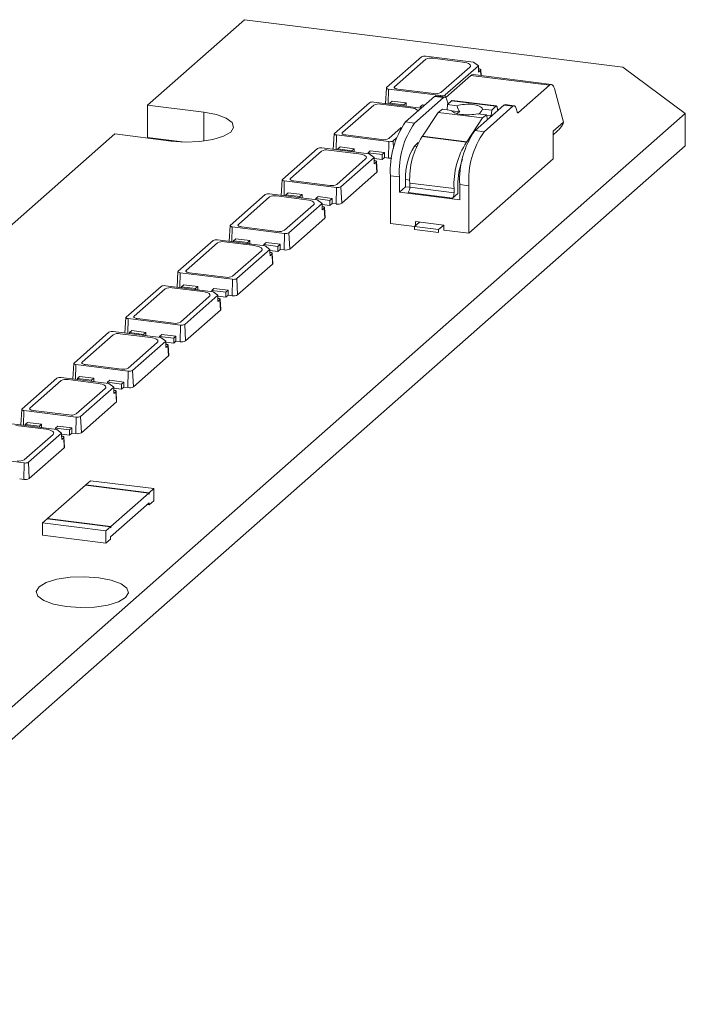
# Model space of a CAD drawing. Header units: millimetres. Extents: x -97 to 22, y 100 to 191.
# Tile 4 of 4: x -9 to 22, y 146 to 191. Entities that reach past the tile are written whole.
import ezdxf

# ---------------------------------------------------------------- set-up
doc = ezdxf.new("R2010")
doc.units = ezdxf.units.MM

msp = doc.modelspace()

# ---------------------------------------------------------------- linework, layer by layer
at = {"color": 7, "linetype": 'Continuous', "lineweight": 15}
for p, q in [((1.729, 191.386), (-2.778, 187.411)), ((19.315, 189.171), (1.729, 191.386)), ((8.337, 188.226), (9.963, 189.66)), ((10.164, 189.69), (12.378, 189.411)), ((8.711, 188.268), (10.161, 189.546)), ((10.483, 189.595), (11.886, 189.418)), ((12.206, 189.181), (10.862, 187.997)), ((12.604, 189.244), (11.06, 187.883)), ((12.378, 189.411), (12.604, 189.244)), ((12.605, 189.133), (12.604, 189.244)), ((11.09, 187.762), (12.262, 188.796)), ((12.262, 188.796), (15.91, 188.336)), ((16.004, 188.373), (12.356, 188.833)), ((12.608, 188.949), (12.605, 189.133)), ((12.702, 189.032), (12.608, 188.949)), ((12.729, 188.786), (12.713, 189.054)), ((22.225, 187.022), (19.315, 189.171)), ((15.91, 188.336), (14.466, 187.062)), ((8.327, 188.208), (8.284, 187.486)), ((10.859, 187.852), (8.427, 188.159)), ((10.54, 187.948), (8.857, 188.16)), ((10.563, 187.816), (9.221, 186.633)), ((10.563, 187.816), (10.984, 187.763)), ((11.046, 187.787), (10.625, 187.84)), ((16.56, 186.613), (16.14, 188.185)), ((-0.159, 187.081), (-2.778, 187.411)), ((-2.778, 185.902), (-2.778, 187.411)), ((5.915, 186.09), (7.541, 187.524)), ((6.289, 186.132), (7.739, 187.41)), ((7.742, 187.554), (9.951, 187.276)), ((8.061, 187.459), (9.464, 187.282)), ((8.493, 187.509), (8.599, 187.603)), ((9.147, 187.427), (8.493, 187.509)), ((8.493, 187.509), (8.493, 187.46)), ((8.599, 187.603), (9.254, 187.52)), ((9.254, 187.52), (9.147, 187.427)), ((9.147, 187.377), (9.147, 187.427)), ((9.254, 187.364), (9.254, 187.52)), ((10.984, 187.763), (9.642, 186.58)), ((9.896, 187.333), (10.002, 187.426)), ((10.002, 187.426), (10.106, 187.413)), ((11.178, 187.509), (11.137, 187.662)), ((11.176, 187.434), (11.15, 187.19)), ((11.176, 187.434), (11.356, 187.618)), ((11.612, 187.379), (11.176, 187.434)), ((11.356, 187.618), (13.413, 187.359)), ((13.442, 187.372), (11.384, 187.631)), ((12.449, 186.226), (13.79, 187.409)), ((14.211, 187.356), (12.87, 186.173)), ((13.413, 187.359), (13.234, 187.175)), ((13.79, 187.409), (14.211, 187.356)), ((14.273, 187.381), (13.852, 187.434)), ((-74.932, 101.338), (22.225, 187.022)), ((9.896, 187.333), (9.896, 187.283)), ((10, 187.319), (9.896, 187.333)), ((10.736, 187.074), (10.008, 185.961)), ((10.736, 187.074), (10.93, 187.218)), ((10.736, 187.074), (12.794, 186.815)), ((11.353, 187.165), (10.93, 187.218)), ((11.374, 187.142), (11.739, 187.096)), ((12.987, 186.959), (12.564, 187.012)), ((12.987, 186.959), (12.794, 186.815)), ((13.234, 187.175), (12.798, 187.23)), ((13.028, 186.737), (12.987, 186.959)), ((12.991, 186.938), (13.206, 186.911)), ((13.206, 186.911), (13.087, 186.789)), ((13.234, 187.175), (13.206, 186.911)), ((13.49, 187.144), (13.488, 187.246)), ((13.56, 187.207), (13.488, 187.216)), ((14.405, 187.103), (14.364, 187.255)), ((22.225, 185.514), (22.225, 187.022)), ((9.642, 186.58), (9.221, 186.633)), ((12.794, 186.815), (12.066, 185.702)), ((16.087, 186.196), (16.56, 186.613)), ((-4.299, 186.07), (-19.098, 173.018)), ((-4.299, 186.07), (-1.679, 185.74)), ((5.905, 186.073), (5.862, 185.35)), ((8.438, 185.717), (6.006, 186.023)), ((8.118, 185.812), (6.435, 186.024)), ((9.013, 186.366), (8.441, 185.861)), ((12.87, 186.173), (12.449, 186.226)), ((16.087, 184.909), (16.087, 186.196)), ((16.087, 186.034), (16.257, 186.184)), ((-74.932, 99.83), (22.225, 185.514)), ((-1.158, 185.698), (-2.778, 185.902)), ((8.422, 184.948), (8.438, 185.717)), ((8.8, 185.89), (8.638, 185.747)), ((9.637, 185.498), (9.812, 185.677)), ((12.054, 185.686), (9.996, 185.945)), ((12.066, 185.702), (10.008, 185.961)), ((3.493, 183.954), (5.12, 185.388)), ((3.867, 183.996), (5.317, 185.274)), ((5.32, 185.418), (7.535, 185.139)), ((5.639, 185.323), (7.042, 185.146)), ((6.071, 185.373), (6.177, 185.467)), ((6.071, 185.373), (6.071, 185.324)), ((6.726, 185.291), (6.071, 185.373)), ((6.177, 185.467), (6.832, 185.385)), ((6.832, 185.385), (6.726, 185.291)), ((6.726, 185.241), (6.726, 185.291)), ((6.832, 185.228), (6.832, 185.385)), ((7.474, 185.197), (7.58, 185.29)), ((7.474, 185.197), (7.474, 185.147)), ((8.129, 185.114), (7.474, 185.197)), ((7.535, 185.139), (7.76, 184.973)), ((7.58, 185.29), (8.235, 185.208)), ((8.235, 185.208), (8.129, 185.114)), ((8.129, 184.878), (8.129, 185.114)), ((8.235, 184.972), (8.235, 185.208)), ((7.362, 184.91), (6.019, 183.725)), ((7.76, 184.973), (6.216, 183.611)), ((7.761, 184.861), (7.76, 184.973)), ((7.761, 184.925), (8.129, 184.878)), ((7.764, 184.677), (7.761, 184.861)), ((7.858, 184.76), (7.764, 184.677)), ((7.884, 184.286), (7.858, 184.76)), ((7.897, 184.311), (7.869, 184.782)), ((8.129, 184.878), (8.235, 184.972)), ((8.422, 184.948), (8.235, 184.972)), ((12.162, 181.448), (16.087, 184.909)), ((7.884, 184.286), (6.258, 182.851)), ((3.483, 183.937), (3.441, 183.214)), ((6.016, 183.581), (3.584, 183.887)), ((5.697, 183.676), (4.013, 183.888)), ((8.514, 181.908), (8.514, 184.123)), ((8.514, 184.123), (8.935, 184.07)), ((8.935, 184.07), (8.935, 183.363)), ((9.218, 183.613), (9.218, 183.952)), ((9.415, 183.787), (11.473, 183.528)), ((9.415, 183.598), (9.415, 183.787)), ((11.65, 183.306), (11.65, 183.683)), ((11.741, 183.717), (12.162, 183.664)), ((11.741, 183.01), (11.741, 183.717)), ((1.071, 181.818), (2.698, 183.252)), ((2.898, 183.283), (5.113, 183.003)), ((3.649, 183.238), (3.755, 183.331)), ((4.304, 183.155), (3.649, 183.238)), ((3.649, 183.238), (3.649, 183.188)), ((3.755, 183.331), (4.41, 183.249)), ((4.41, 183.249), (4.304, 183.155)), ((4.41, 183.092), (4.41, 183.249)), ((6, 182.813), (6.016, 183.581)), ((6.258, 182.851), (6.216, 183.611)), ((8.935, 183.363), (9.218, 183.613)), ((8.935, 183.363), (11.741, 183.01)), ((9.415, 183.588), (9.218, 183.613)), ((11.403, 183.088), (9.345, 183.347)), ((9.415, 183.598), (11.473, 183.339)), ((11.403, 183.088), (11.65, 183.306)), ((11.473, 183.528), (11.473, 183.339)), ((12.162, 183.664), (12.162, 181.448)), ((1.446, 181.86), (2.895, 183.138)), ((3.217, 183.187), (4.62, 183.01)), ((4.94, 182.774), (3.597, 181.589)), ((5.339, 182.837), (3.794, 181.475)), ((4.304, 183.105), (4.304, 183.155)), ((5.052, 183.061), (5.158, 183.154)), ((5.707, 182.978), (5.052, 183.061)), ((5.052, 183.061), (5.052, 183.011)), ((5.113, 183.003), (5.339, 182.837)), ((5.158, 183.154), (5.813, 183.072)), ((5.339, 182.725), (5.339, 182.837)), ((5.339, 182.789), (5.707, 182.743)), ((5.813, 183.072), (5.707, 182.978)), ((5.707, 182.743), (5.707, 182.978)), ((5.707, 182.743), (5.813, 182.836)), ((5.813, 182.836), (5.813, 183.072)), ((6, 182.813), (5.813, 182.836)), ((5.342, 182.542), (5.339, 182.725)), ((5.436, 182.625), (5.342, 182.542)), ((5.462, 182.15), (5.436, 182.625)), ((5.475, 182.175), (5.447, 182.646)), ((5.462, 182.15), (3.836, 180.716)), ((8.514, 181.908), (9.637, 181.766)), ((9.636, 181.765), (9.871, 181.973)), ((9.684, 181.996), (10.993, 181.831)), ((9.684, 181.808), (9.684, 181.996)), ((1.061, 181.801), (1.019, 181.078)), ((3.594, 181.445), (1.162, 181.751)), ((3.275, 181.54), (1.591, 181.753)), ((3.578, 180.677), (3.594, 181.445)), ((3.836, 180.716), (3.794, 181.475)), ((9.636, 181.624), (9.636, 181.765)), ((10.758, 181.624), (9.636, 181.765)), ((9.636, 181.624), (10.758, 181.483)), ((10.993, 181.831), (10.758, 181.624)), ((10.758, 181.624), (10.758, 181.483)), ((10.993, 181.596), (10.993, 181.831)), ((10.993, 181.596), (12.162, 181.448)), ((-1.35, 179.682), (0.276, 181.117)), ((-0.976, 179.724), (0.473, 181.003)), ((0.476, 181.147), (2.691, 180.868)), ((0.795, 181.051), (2.199, 180.874)), ((1.227, 181.102), (1.333, 181.195)), ((1.227, 181.102), (1.227, 181.052)), ((1.882, 181.019), (1.227, 181.102)), ((1.333, 181.195), (1.988, 181.113)), ((1.988, 181.113), (1.882, 181.019)), ((1.882, 180.97), (1.882, 181.019)), ((1.988, 180.956), (1.988, 181.113)), ((2.63, 180.925), (2.736, 181.019)), ((2.736, 181.019), (3.391, 180.936)), ((3.391, 180.936), (3.285, 180.842)), ((3.391, 180.7), (3.391, 180.936)), ((2.519, 180.638), (1.175, 179.453)), ((2.917, 180.701), (1.372, 179.339)), ((3.285, 180.842), (2.63, 180.925)), ((2.63, 180.925), (2.63, 180.875)), ((2.691, 180.868), (2.917, 180.701)), ((2.917, 180.59), (2.917, 180.701)), ((2.917, 180.653), (3.285, 180.607)), ((2.92, 180.406), (2.917, 180.59)), ((3.014, 180.489), (2.92, 180.406)), ((3.04, 180.014), (3.014, 180.489)), ((3.053, 180.039), (3.026, 180.51)), ((3.285, 180.607), (3.285, 180.842)), ((3.285, 180.607), (3.391, 180.7)), ((3.578, 180.677), (3.391, 180.7)), ((-1.36, 179.665), (-1.403, 178.942)), ((1.172, 179.309), (-1.26, 179.615)), ((0.853, 179.405), (-0.831, 179.617)), ((3.04, 180.014), (1.414, 178.58)), ((1.156, 178.541), (1.172, 179.309)), ((1.414, 178.58), (1.372, 179.339)), ((-3.772, 177.546), (-2.146, 178.981)), ((-3.398, 177.588), (-1.949, 178.867)), ((-1.946, 179.011), (0.269, 178.732)), ((-1.626, 178.915), (-0.223, 178.738)), ((-1.195, 178.966), (-1.089, 179.059)), ((-1.195, 178.966), (-1.195, 178.916)), ((-0.54, 178.883), (-1.195, 178.966)), ((-1.089, 179.059), (-0.434, 178.977)), ((-0.434, 178.977), (-0.54, 178.883)), ((-0.54, 178.834), (-0.54, 178.883)), ((-0.434, 178.82), (-0.434, 178.977)), ((0.208, 178.789), (0.314, 178.883)), ((0.208, 178.789), (0.208, 178.739)), ((0.863, 178.707), (0.208, 178.789)), ((0.269, 178.732), (0.495, 178.565)), ((0.314, 178.883), (0.969, 178.8)), ((0.969, 178.8), (0.863, 178.707)), ((0.863, 178.471), (0.863, 178.707)), ((0.969, 178.564), (0.969, 178.8)), ((0.097, 178.502), (-1.247, 177.317)), ((0.495, 178.565), (-1.049, 177.203)), ((0.496, 178.454), (0.495, 178.565)), ((0.495, 178.517), (0.863, 178.471)), ((0.499, 178.27), (0.496, 178.454)), ((0.593, 178.353), (0.499, 178.27)), ((0.619, 177.878), (0.593, 178.353)), ((0.632, 177.903), (0.604, 178.374)), ((0.863, 178.471), (0.969, 178.564)), ((1.156, 178.541), (0.969, 178.564)), ((0.619, 177.878), (-1.008, 176.444)), ((-3.782, 177.529), (-3.825, 176.807)), ((-1.25, 177.173), (-3.682, 177.48)), ((-1.569, 177.269), (-3.253, 177.481)), ((-6.194, 175.41), (-4.568, 176.845)), ((-4.367, 176.875), (-2.153, 176.596)), ((-3.617, 176.83), (-3.51, 176.924)), ((-2.962, 176.748), (-3.617, 176.83)), ((-3.617, 176.83), (-3.617, 176.78)), ((-3.51, 176.924), (-2.856, 176.841)), ((-2.856, 176.841), (-2.962, 176.748)), ((-2.856, 176.684), (-2.856, 176.841)), ((-1.265, 176.405), (-1.25, 177.173)), ((-1.008, 176.444), (-1.049, 177.203)), ((-5.82, 175.452), (-4.37, 176.731)), ((-4.048, 176.779), (-2.645, 176.603)), ((-2.325, 176.366), (-3.669, 175.181)), ((-1.927, 176.429), (-3.471, 175.067)), ((-2.962, 176.698), (-2.962, 176.748)), ((-2.213, 176.653), (-2.107, 176.747)), ((-1.559, 176.571), (-2.213, 176.653)), ((-2.213, 176.653), (-2.213, 176.604)), ((-2.153, 176.596), (-1.927, 176.429)), ((-2.107, 176.747), (-1.453, 176.664)), ((-1.926, 176.318), (-1.927, 176.429)), ((-1.927, 176.381), (-1.559, 176.335)), ((-1.453, 176.664), (-1.559, 176.571)), ((-1.559, 176.335), (-1.559, 176.571)), ((-1.559, 176.335), (-1.453, 176.429)), ((-1.453, 176.429), (-1.453, 176.664)), ((-1.265, 176.405), (-1.453, 176.429)), ((-1.923, 176.134), (-1.926, 176.318)), ((-1.829, 176.217), (-1.923, 176.134)), ((-1.803, 175.742), (-1.829, 176.217)), ((-1.79, 175.767), (-1.818, 176.238)), ((-1.803, 175.742), (-3.43, 174.308)), ((-6.204, 175.393), (-6.247, 174.671)), ((-3.672, 175.037), (-6.104, 175.344)), ((-3.991, 175.133), (-5.675, 175.345)), ((-3.687, 174.269), (-3.672, 175.037)), ((-3.43, 174.308), (-3.471, 175.067)), ((-8.616, 173.275), (-6.99, 174.709)), ((-8.242, 173.317), (-6.792, 174.595)), ((-6.789, 174.739), (-4.574, 174.46)), ((-6.47, 174.643), (-5.067, 174.467)), ((-6.038, 174.694), (-5.932, 174.788)), ((-5.384, 174.612), (-6.038, 174.694)), ((-6.038, 174.694), (-6.038, 174.644)), ((-5.932, 174.788), (-5.278, 174.705)), ((-5.278, 174.705), (-5.384, 174.612)), ((-5.384, 174.562), (-5.384, 174.612)), ((-5.278, 174.549), (-5.278, 174.705)), ((-4.635, 174.517), (-4.529, 174.611)), ((-4.529, 174.611), (-3.874, 174.528)), ((-3.874, 174.528), (-3.98, 174.435)), ((-3.874, 174.293), (-3.874, 174.528)), ((-4.747, 174.23), (-6.09, 173.046)), ((-4.349, 174.293), (-5.893, 172.932)), ((-3.98, 174.435), (-4.635, 174.517)), ((-4.635, 174.517), (-4.635, 174.468)), ((-4.574, 174.46), (-4.349, 174.293)), ((-4.348, 174.182), (-4.349, 174.293)), ((-4.349, 174.246), (-3.98, 174.199)), ((-4.345, 173.998), (-4.348, 174.182)), ((-4.251, 174.081), (-4.345, 173.998)), ((-4.225, 173.606), (-4.251, 174.081)), ((-4.212, 173.631), (-4.24, 174.102)), ((-3.98, 174.199), (-3.98, 174.435)), ((-3.98, 174.199), (-3.874, 174.293)), ((-3.687, 174.269), (-3.874, 174.293)), ((-4.225, 173.606), (-5.851, 172.172)), ((-8.626, 173.257), (-8.669, 172.535)), ((-6.093, 172.901), (-8.526, 173.208)), ((-6.413, 172.997), (-8.096, 173.209)), ((-6.109, 172.133), (-6.093, 172.901)), ((-5.851, 172.172), (-5.893, 172.932)), ((-9.211, 172.603), (-6.996, 172.324)), ((-8.892, 172.508), (-7.489, 172.331)), ((-8.46, 172.558), (-8.354, 172.652)), ((-7.805, 172.476), (-8.46, 172.558)), ((-8.46, 172.558), (-8.46, 172.509)), ((-8.354, 172.652), (-7.699, 172.569)), ((-7.699, 172.569), (-7.805, 172.476)), ((-7.805, 172.426), (-7.805, 172.476)), ((-7.699, 172.413), (-7.699, 172.569)), ((-7.057, 172.382), (-6.951, 172.475)), ((-6.402, 172.299), (-7.057, 172.382)), ((-7.057, 172.382), (-7.057, 172.332)), ((-6.996, 172.324), (-6.771, 172.158)), ((-6.951, 172.475), (-6.296, 172.393)), ((-6.296, 172.393), (-6.402, 172.299)), ((-6.402, 172.063), (-6.402, 172.299)), ((-6.296, 172.157), (-6.296, 172.393)), ((-7.169, 172.095), (-8.512, 170.91)), ((-6.771, 172.158), (-8.315, 170.796)), ((-6.77, 172.046), (-6.771, 172.158)), ((-6.77, 172.11), (-6.402, 172.063)), ((-6.767, 171.862), (-6.77, 172.046)), ((-6.673, 171.945), (-6.767, 171.862)), ((-6.647, 171.471), (-6.673, 171.945)), ((-6.634, 171.495), (-6.662, 171.967)), ((-6.402, 172.063), (-6.296, 172.157)), ((-6.109, 172.133), (-6.296, 172.157)), ((-6.647, 171.471), (-8.273, 170.036)), ((-8.515, 170.766), (-10.947, 171.072)), ((-8.531, 169.997), (-8.515, 170.766)), ((-8.273, 170.036), (-8.315, 170.796)), ((-8.531, 169.997), (-8.718, 170.021)), ((-5.641, 169.754), (-5.429, 169.941)), ((-2.483, 169.569), (-5.429, 169.941)), ((-7.427, 168.179), (-5.659, 169.738)), ((-5.659, 169.738), (-2.713, 169.367)), ((-2.695, 169.382), (-5.641, 169.754)), ((-5.641, 169.736), (-5.641, 169.754)), ((-2.695, 169.382), (-2.483, 169.569)), ((-2.483, 169.569), (-2.483, 169.004)), ((-4.48, 167.808), (-2.713, 169.367)), ((-2.713, 169.32), (-2.713, 169.367)), ((-2.695, 169.335), (-2.713, 169.337)), ((-2.713, 169.32), (-2.695, 169.335)), ((-2.695, 169.335), (-2.695, 169.382)), ((-4.498, 167.321), (-2.695, 168.911)), ((-2.788, 168.828), (-2.695, 168.817)), ((-2.695, 168.817), (-2.483, 169.004)), ((-2.695, 168.911), (-2.695, 168.817)), ((-7.657, 167.976), (-7.445, 168.163)), ((-7.445, 168.163), (-4.498, 167.792)), ((-4.48, 167.808), (-7.427, 168.179)), ((-7.427, 168.161), (-7.427, 168.179)), ((-4.71, 167.605), (-7.657, 167.976)), ((-7.657, 167.976), (-7.657, 167.411)), ((-4.71, 167.605), (-4.498, 167.792)), ((-4.498, 167.745), (-4.498, 167.792)), ((-4.48, 167.761), (-4.498, 167.763)), ((-4.498, 167.745), (-4.48, 167.761)), ((-4.48, 167.761), (-4.48, 167.808)), ((-4.71, 167.039), (-7.657, 167.411)), ((-4.71, 167.605), (-4.71, 167.039)), ((-4.71, 167.039), (-4.498, 167.227)), ((-4.498, 167.321), (-4.498, 167.227))]:
    msp.add_line(p, q, dxfattribs=at)
at = {"color": 8, "linetype": 'Continuous', "lineweight": 15}
for p, q in [((12.715, 188.787), (12.702, 189.032)), ((8.413, 187.47), (8.427, 188.159)), ((10.859, 187.811), (10.859, 187.852)), ((11.065, 187.781), (11.06, 187.883)), ((11.213, 187.472), (11.192, 187.475)), ((11.198, 187.457), (11.198, 187.468)), ((-0.159, 185.74), (-0.159, 187.081)), ((14.419, 187.068), (14.466, 187.062)), ((5.991, 185.334), (6.006, 186.023)), ((8.658, 185.388), (8.638, 185.747)), ((9.724, 185.487), (9.637, 185.498)), ((3.57, 183.198), (3.584, 183.887)), ((9.218, 183.952), (9.418, 183.926)), ((1.148, 181.062), (1.162, 181.751)), ((-1.274, 178.926), (-1.26, 179.615)), ((-3.696, 176.79), (-3.682, 177.48)), ((-6.118, 174.654), (-6.104, 175.344)), ((-8.54, 172.519), (-8.526, 173.208))]:
    msp.add_line(p, q, dxfattribs=at)
at = {"color": 7, "linetype": 'Continuous', "lineweight": 15, "flags": 128}
for points in [[(11.886, 189.418), (11.983, 189.402), (12.068, 189.38), (12.139, 189.353), (12.193, 189.322), (12.227, 189.288), (12.241, 189.252), (12.234, 189.216), (12.206, 189.181)], [(12.605, 189.106), (12.632, 189.101), (12.659, 189.094), (12.681, 189.086), (12.698, 189.076), (12.708, 189.065), (12.713, 189.054), (12.711, 189.043), (12.702, 189.032)], [(8.857, 188.16), (8.813, 188.167), (8.774, 188.177), (8.741, 188.19), (8.717, 188.204), (8.701, 188.219), (8.695, 188.236), (8.698, 188.252), (8.711, 188.268)], [(15.91, 188.336), (15.945, 188.361), (15.979, 188.372), (16.012, 188.372), (16.043, 188.358), (16.071, 188.332), (16.098, 188.294), (16.12, 188.245), (16.14, 188.185)], [(8.427, 188.159), (8.4, 188.163), (8.376, 188.17), (8.356, 188.177), (8.341, 188.186), (8.331, 188.196), (8.327, 188.206), (8.329, 188.216), (8.337, 188.226)], [(10.984, 187.763), (11.007, 187.779), (11.029, 187.787), (11.051, 187.786), (11.072, 187.777), (11.091, 187.76), (11.109, 187.735), (11.124, 187.702), (11.137, 187.662)], [(13.413, 187.359), (13.427, 187.369), (13.441, 187.372), (13.453, 187.368), (13.464, 187.355), (13.474, 187.336), (13.481, 187.311), (13.486, 187.28), (13.488, 187.246)], [(14.364, 187.255), (14.351, 187.295), (14.336, 187.328), (14.318, 187.353), (14.299, 187.371), (14.278, 187.38), (14.257, 187.38), (14.234, 187.372), (14.211, 187.356)], [(-1.679, 185.74), (-1.021, 185.695), (-0.352, 185.719), (0.261, 185.811), (0.759, 185.962), (1.092, 186.157), (1.228, 186.377), (1.155, 186.599), (0.878, 186.804), (0.425, 186.97), (-0.159, 187.081)], [(14.466, 187.062), (14.457, 187.056), (14.448, 187.053), (14.439, 187.053), (14.431, 187.057), (14.423, 187.063), (14.416, 187.074), (14.41, 187.087), (14.405, 187.103)], [(6.006, 186.023), (5.978, 186.028), (5.954, 186.034), (5.934, 186.041), (5.919, 186.05), (5.909, 186.06), (5.905, 186.07), (5.907, 186.08), (5.915, 186.09)], [(6.435, 186.024), (6.391, 186.032), (6.352, 186.042), (6.32, 186.054), (6.295, 186.068), (6.28, 186.083), (6.273, 186.1), (6.276, 186.116), (6.289, 186.132)], [(7.042, 185.146), (7.139, 185.13), (7.224, 185.108), (7.295, 185.081), (7.349, 185.05), (7.384, 185.016), (7.398, 184.98), (7.39, 184.944), (7.362, 184.91)], [(7.762, 184.834), (7.788, 184.829), (7.815, 184.822), (7.837, 184.814), (7.854, 184.804), (7.865, 184.794), (7.869, 184.782), (7.867, 184.771), (7.858, 184.76)], [(7.897, 184.311), (7.894, 184.298), (7.884, 184.286)], [(3.584, 183.887), (3.556, 183.892), (3.532, 183.898), (3.512, 183.905), (3.497, 183.914), (3.487, 183.924), (3.483, 183.934), (3.485, 183.944), (3.493, 183.954)], [(4.013, 183.888), (3.969, 183.896), (3.93, 183.906), (3.898, 183.918), (3.873, 183.932), (3.858, 183.948), (3.851, 183.964), (3.855, 183.98), (3.867, 183.996)], [(4.62, 183.01), (4.717, 182.994), (4.803, 182.972), (4.874, 182.945), (4.927, 182.914), (4.962, 182.88), (4.976, 182.844), (4.969, 182.809), (4.94, 182.774)], [(5.34, 182.698), (5.366, 182.693), (5.393, 182.687), (5.415, 182.678), (5.432, 182.668), (5.443, 182.658), (5.447, 182.647), (5.445, 182.635), (5.436, 182.625)], [(1.591, 181.753), (1.547, 181.76), (1.508, 181.77), (1.476, 181.782), (1.452, 181.796), (1.436, 181.812), (1.429, 181.828), (1.433, 181.844), (1.446, 181.86)], [(5.475, 182.175), (5.473, 182.162), (5.462, 182.15)], [(1.162, 181.751), (1.135, 181.756), (1.11, 181.762), (1.09, 181.77), (1.075, 181.778), (1.065, 181.788), (1.061, 181.798), (1.063, 181.808), (1.071, 181.818)], [(2.199, 180.874), (2.295, 180.858), (2.381, 180.836), (2.452, 180.809), (2.505, 180.778), (2.54, 180.744), (2.554, 180.709), (2.547, 180.673), (2.519, 180.638)], [(2.918, 180.562), (2.945, 180.558), (2.971, 180.551), (2.993, 180.542), (3.01, 180.533), (3.021, 180.522), (3.025, 180.511), (3.023, 180.5), (3.014, 180.489)], [(3.053, 180.039), (3.051, 180.027), (3.04, 180.014)], [(-1.26, 179.615), (-1.287, 179.62), (-1.311, 179.626), (-1.332, 179.634), (-1.347, 179.643), (-1.356, 179.652), (-1.36, 179.662), (-1.358, 179.672), (-1.35, 179.682)], [(-0.831, 179.617), (-0.875, 179.624), (-0.914, 179.634), (-0.946, 179.646), (-0.97, 179.66), (-0.986, 179.676), (-0.992, 179.692), (-0.989, 179.708), (-0.976, 179.724)], [(-0.223, 178.738), (-0.127, 178.722), (-0.041, 178.701), (0.03, 178.674), (0.084, 178.642), (0.118, 178.608), (0.132, 178.573), (0.125, 178.537), (0.097, 178.502)], [(0.496, 178.426), (0.523, 178.422), (0.549, 178.415), (0.572, 178.406), (0.588, 178.397), (0.599, 178.386), (0.604, 178.375), (0.601, 178.364), (0.593, 178.353)], [(0.632, 177.903), (0.629, 177.891), (0.619, 177.878)], [(-3.682, 177.48), (-3.709, 177.484), (-3.733, 177.49), (-3.753, 177.498), (-3.769, 177.507), (-3.778, 177.516), (-3.782, 177.526), (-3.78, 177.537), (-3.772, 177.546)], [(-3.253, 177.481), (-3.297, 177.488), (-3.335, 177.498), (-3.368, 177.51), (-3.392, 177.525), (-3.408, 177.54), (-3.414, 177.556), (-3.411, 177.573), (-3.398, 177.588)], [(-2.645, 176.603), (-2.548, 176.587), (-2.463, 176.565), (-2.392, 176.538), (-2.338, 176.506), (-2.304, 176.472), (-2.29, 176.437), (-2.297, 176.401), (-2.325, 176.366)], [(-1.926, 176.29), (-1.899, 176.286), (-1.872, 176.279), (-1.85, 176.271), (-1.833, 176.261), (-1.823, 176.25), (-1.818, 176.239), (-1.82, 176.228), (-1.829, 176.217)], [(-5.675, 175.345), (-5.718, 175.352), (-5.757, 175.362), (-5.79, 175.375), (-5.814, 175.389), (-5.83, 175.404), (-5.836, 175.42), (-5.833, 175.437), (-5.82, 175.452)], [(-1.79, 175.767), (-1.793, 175.755), (-1.803, 175.742)], [(-6.104, 175.344), (-6.131, 175.348), (-6.155, 175.354), (-6.175, 175.362), (-6.19, 175.371), (-6.2, 175.38), (-6.204, 175.391), (-6.202, 175.401), (-6.194, 175.41)], [(-5.067, 174.467), (-4.97, 174.451), (-4.885, 174.429), (-4.814, 174.402), (-4.76, 174.371), (-4.726, 174.337), (-4.712, 174.301), (-4.719, 174.265), (-4.747, 174.23)], [(-4.348, 174.155), (-4.321, 174.15), (-4.294, 174.143), (-4.272, 174.135), (-4.255, 174.125), (-4.244, 174.114), (-4.24, 174.103), (-4.242, 174.092), (-4.251, 174.081)], [(-4.212, 173.631), (-4.215, 173.619), (-4.225, 173.606)], [(-8.526, 173.208), (-8.553, 173.212), (-8.577, 173.219), (-8.597, 173.226), (-8.612, 173.235), (-8.622, 173.245), (-8.626, 173.255), (-8.624, 173.265), (-8.616, 173.275)], [(-8.096, 173.209), (-8.14, 173.216), (-8.179, 173.226), (-8.211, 173.239), (-8.236, 173.253), (-8.252, 173.268), (-8.258, 173.285), (-8.255, 173.301), (-8.242, 173.317)], [(-7.489, 172.331), (-7.392, 172.315), (-7.307, 172.293), (-7.236, 172.266), (-7.182, 172.235), (-7.147, 172.201), (-7.133, 172.165), (-7.141, 172.129), (-7.169, 172.095)], [(-6.77, 172.019), (-6.743, 172.014), (-6.716, 172.007), (-6.694, 171.999), (-6.677, 171.989), (-6.666, 171.978), (-6.662, 171.967), (-6.664, 171.956), (-6.673, 171.945)], [(-6.634, 171.495), (-6.637, 171.483), (-6.647, 171.471)], [(-5.045, 165.425), (-5.703, 165.47), (-6.372, 165.445), (-6.985, 165.353), (-7.483, 165.202), (-7.816, 165.008), (-7.952, 164.788), (-7.879, 164.565), (-7.602, 164.361), (-7.149, 164.195), (-6.565, 164.084), (-5.906, 164.038), (-5.238, 164.063), (-4.625, 164.155), (-4.127, 164.306), (-3.794, 164.501), (-3.657, 164.72), (-3.731, 164.943), (-4.008, 165.148), (-4.46, 165.313), (-5.045, 165.425)]]:
    msp.add_lwpolyline(points, dxfattribs=at)
at = {"color": 7, "linetype": 'Continuous', "lineweight": 15}
for centre, radius, start, end in [((10.106, 189.389), 0.306, 79.2261, 117.8883), ((10.391, 189.111), 0.492, 79.2261, 117.8883), ((12.349, 188.713), 0.12, 86.6791, 136.4073), ((10.632, 188.432), 0.492, 259.2261, 297.8883), ((10.621, 187.761), 0.0799, 86.6791, 136.4073), ((10.917, 188.153), 0.306, 259.2261, 297.8883), ((7.685, 187.254), 0.306, 79.2261, 117.8883), ((7.969, 186.975), 0.492, 79.2261, 117.8883), ((11.27, 187.529), 0.0944, 191.8644, 220.3245), ((11.382, 187.598), 0.0329, 86.2479, 143.7793), ((13.848, 187.354), 0.0799, 86.6791, 136.4073), ((9.474, 186.797), 0.485, 46.5797, 91.1535), ((12.444, 184.37), 3.938, 144.9309, 183.5931), ((12.865, 184.317), 3.938, 144.9309, 183.5931), ((15.661, 186.932), 0.954, 327.5961, 340.5024), ((15.671, 183.964), 3.938, 144.9309, 183.5931), ((16.092, 183.911), 3.938, 144.9309, 183.5931), ((8.21, 186.296), 0.492, 259.2261, 297.8883), ((8.495, 186.017), 0.306, 259.2261, 297.8883), ((13.035, 183.971), 3.625, 146.994, 182.9112), ((9.915, 186.021), 0.11, 316.9212, 327.3111), ((15.093, 183.712), 3.625, 146.994, 182.9112), ((11.973, 185.762), 0.11, 316.9212, 327.3111), ((5.263, 185.118), 0.306, 79.2261, 117.8883), ((5.547, 184.839), 0.492, 79.2261, 117.8883), ((11.784, 184.087), 2.569, 146.6778, 183.0117), ((8.492, 185.513), 0.569, 262.8729, 278.4739), ((14.976, 183.708), 3.326, 159.4272, 180.4268), ((5.789, 184.16), 0.492, 259.2261, 297.8883), ((2.841, 182.982), 0.306, 79.2261, 117.8883), ((6.073, 183.881), 0.306, 259.2261, 297.8883), ((9.022, 183.574), 0.394, 324.9309, 3.5931), ((11.08, 183.314), 0.394, 324.9309, 3.5931), ((3.125, 182.703), 0.492, 79.2261, 117.8883), ((6.074, 183.199), 0.394, 259.2261, 297.8883), ((3.367, 182.024), 0.492, 259.2261, 297.8883), ((3.651, 181.746), 0.306, 259.2261, 297.8883), ((0.419, 180.846), 0.306, 79.2261, 117.8883), ((0.703, 180.568), 0.492, 79.2261, 117.8883), ((3.652, 181.064), 0.394, 259.2261, 297.8883), ((0.945, 179.888), 0.492, 259.2261, 297.8883), ((1.229, 179.61), 0.306, 259.2261, 297.8883), ((-2.003, 178.71), 0.306, 79.2261, 117.8883), ((-1.718, 178.432), 0.492, 79.2261, 117.8883), ((1.23, 178.928), 0.394, 259.2261, 297.8883), ((-1.477, 177.752), 0.492, 259.2261, 297.8883), ((-4.425, 176.574), 0.306, 79.2261, 117.8883), ((-1.193, 177.474), 0.306, 259.2261, 297.8883), ((-4.14, 176.296), 0.492, 79.2261, 117.8883), ((-1.192, 176.792), 0.394, 259.2261, 297.8883), ((-3.899, 175.616), 0.492, 259.2261, 297.8883), ((-3.614, 175.338), 0.306, 259.2261, 297.8883), ((-6.846, 174.438), 0.306, 79.2261, 117.8883), ((-6.562, 174.16), 0.492, 79.2261, 117.8883), ((-3.614, 174.656), 0.394, 259.2261, 297.8883), ((-6.321, 173.481), 0.492, 259.2261, 297.8883), ((-6.036, 173.202), 0.306, 259.2261, 297.8883), ((-6.036, 172.52), 0.394, 259.2261, 297.8883), ((-8.742, 171.345), 0.492, 259.2261, 297.8883), ((-8.458, 171.066), 0.306, 259.2261, 297.8883), ((-8.457, 170.384), 0.394, 259.2261, 297.8883)]:
    msp.add_arc(centre, radius, start, end, dxfattribs=at)
for points, knots in [([(12.798, 187.23), (12.78, 187.279), (12.728, 187.324), (12.568, 187.398), (12.459, 187.426), (12.218, 187.456), (12.085, 187.459), (11.831, 187.437), (11.71, 187.413), (11.612, 187.379)], [0, 0, 0, 0, 0.25, 0.25, 0.5, 0.5, 0.75, 0.75, 1, 1, 1, 1]), ([(11.353, 187.165), (11.366, 187.126), (11.417, 187.088), (11.579, 187.024), (11.691, 186.999), (11.941, 186.967), (12.078, 186.961), (12.343, 186.971), (12.465, 186.987), (12.564, 187.012)], [0, 0, 0, 0, 0.25, 0.25, 0.5, 0.5, 0.75, 0.75, 1, 1, 1, 1]), ([(11.611, 187.024), (11.618, 187.032), (11.643, 187.06), (11.699, 187.081), (11.739, 187.096)], [0, 0, 0, 0, 0.2893953, 1, 1, 1, 1]), ([(16.249, 186.184), (16.312, 186.242), (16.402, 186.323), (16.452, 186.398), (16.466, 186.42)], [0, 0, 0, 0, 0.6976404, 1, 1, 1, 1])]:
    msp.add_open_spline(points, degree=3, knots=knots, dxfattribs=at)
for points in [[(11.739, 187.096), (11.676, 187.179), (11.633, 187.275), (11.612, 187.379)], [(12.798, 187.23), (12.756, 187.134), (12.694, 187.05), (12.616, 186.985)]]:
    msp.add_open_spline(points, degree=3, dxfattribs=at)

doc.saveas('drawing.dxf')
